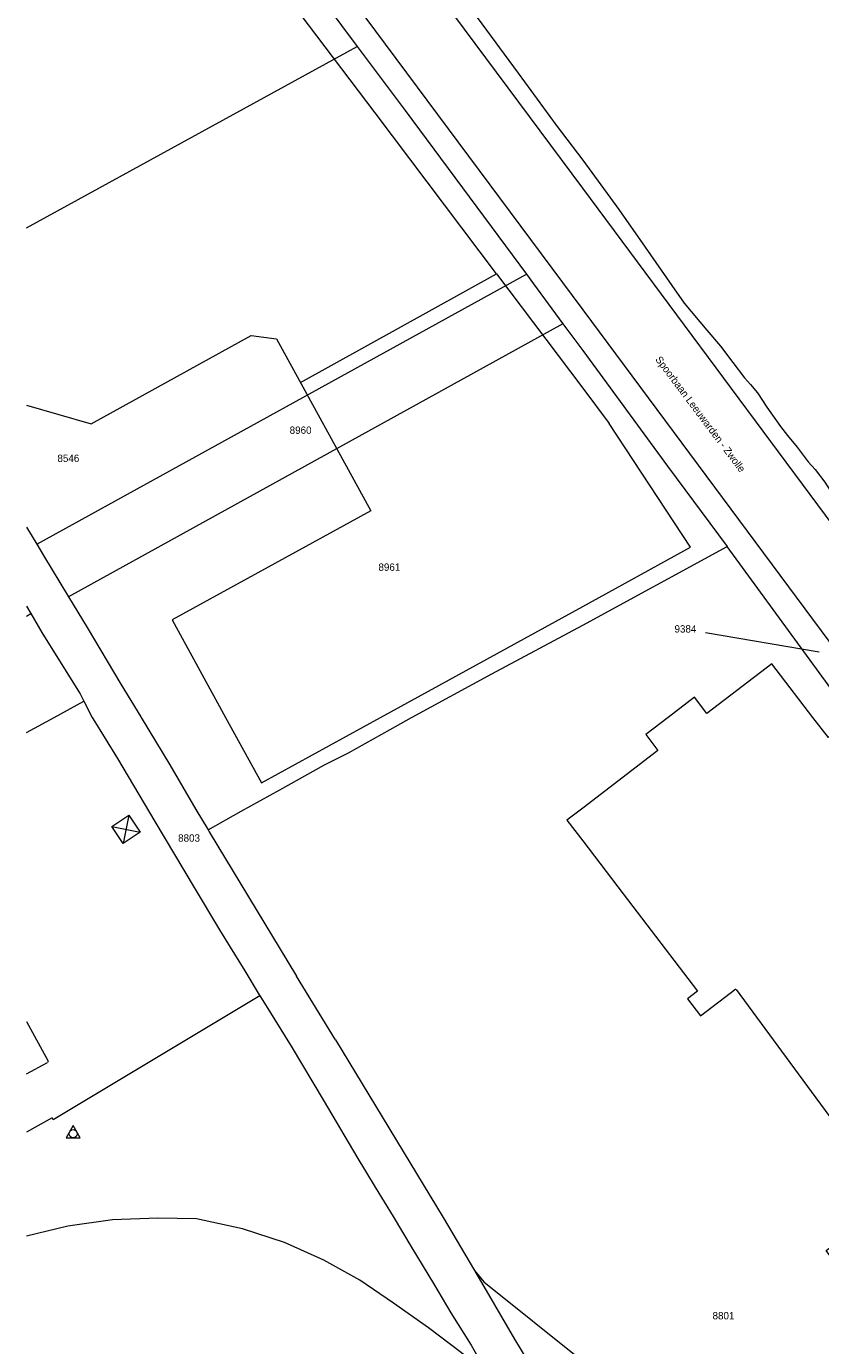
# Model space of a CAD drawing. Header units: metres. Extents: x 195864 to 198202, y 543264 to 544906.
# Tile 27 of 57: x 195864 to 196058, y 544346 to 544669. Entities that reach past the tile are written whole.
import ezdxf
from ezdxf.enums import TextEntityAlignment as Align

# ---------------------------------------------------------------- set-up
doc = ezdxf.new("R2010")
doc.units = ezdxf.units.M
doc.header["$MEASUREMENT"] = 0
for name, color, linetype, lineweight in [('Level 1', 7, 'Continuous', 0), ('Level 10', 7, 'Continuous', 0), ('Level 11', 7, 'Continuous', 0), ('Level 2', 7, 'Continuous', 0), ('Level 31', 7, 'Continuous', 0), ('Level 34', 7, 'Continuous', 0), ('Level 44', 7, 'Continuous', 0), ('Level 55', 7, 'Continuous', 0)]:
    doc.layers.add(name, color=color, linetype=linetype, lineweight=lineweight)
doc.styles.add('Style-CHAR_FAST_FONT', font='CHAR_FAST_FONT.shx')

# ---------------------------------------------------------------- blocks, each defined once
blk = doc.blocks.new('DC')
at = {"layer": 'Level 10', "color": 7, "linetype": 'Continuous', "lineweight": 0, "flags": 128}
blk.add_lwpolyline([(-1.84, -0.9), (1.63, -0.9), (-0.11, 2.1), (-1.84, -0.9)], dxfattribs=at)
at = {"layer": 'Level 10', "color": 7, "linetype": 'Continuous', "lineweight": 0}
blk.add_circle((-0.11, 0.11), 1, dxfattribs=at)
blk = doc.blocks.new('HM')
at = {"layer": 'Level 44', "color": 7, "linetype": 'Continuous', "lineweight": 0}
for p, q in [((0, 4), (4, 0)), ((0, 0), (4, 4)), ((0, 0), (0, 4)), ((0, 4), (4, 4)), ((4, 4), (4, 0)), ((4, 0), (0, 0))]:
    blk.add_line(p, q, dxfattribs=at)

msp = doc.modelspace()

# ---------------------------------------------------------------- linework, layer by layer
at = {"layer": 'Level 1', "color": 7, "linetype": 'Continuous', "lineweight": 0}
for p, q in [((195863.71, 544620.04), (195944.79, 544664.47)), ((195866.23, 544542.48), (195986.27, 544608.62)), ((195995.16, 544596.52), (195874.05, 544529.55)), ((195995.16, 544596.52), (196000, 544589.93)), ((196000, 544522.65), (196035.38, 544541.89)), ((196065.92, 544500), (196035.38, 544541.89)), ((195870.51, 544500), (195877.81, 544503.95)), ((195877.81, 544503.95), (195879.84, 544500)), ((195908.21, 544472.45), (195908.51, 544471.95)), ((195939.41, 544420.97), (195929.9, 544436.56)), ((195920.89, 544431.74), (195870.25, 544401.36)), ((195920.89, 544431.74), (195922.01, 544429.95)), ((195870.25, 544401.36), (195870.01, 544401.83))]:
    msp.add_line(p, q, dxfattribs=at)
at = {"layer": 'Level 1', "color": 7, "linetype": 'Continuous', "lineweight": 0, "flags": 128}
for points in [[(196000, 544629.75), (195960.61, 544682.83), (195863.71, 544813.32)], [(195863.71, 544783.03), (195946.63, 544671.77), (196000, 544599.91)], [(195883.81, 544745.69), (195895.47, 544730.28), (195929.38, 544685.12), (195944.79, 544664.47)], [(195974.14, 544671.57), (195984.21, 544657.93), (195993.49, 544645.2), (196000, 544636.57)], [(195944.79, 544664.47), (195956.51, 544648.76), (195986.27, 544608.62)], [(196000, 544636.57), (196008.87, 544624.5), (196015.33, 544615.25), (196021.84, 544605.91), (196024.9, 544601.58), (196030.41, 544594.93), (196033.74, 544590.98), (196036.8, 544587), (196039.61, 544583.25), (196041.13, 544581.59), (196042.87, 544579.55), (196045.1, 544576.09), (196048.49, 544571.35), (196050.19, 544569.14), (196052.54, 544566.28), (196055.22, 544562.63), (196056.94, 544560.74)], [(196096.39, 544500), (196080.68, 544521.05), (196000, 544629.75)], [(195986.27, 544608.62), (195987.99, 544606.3), (195995.16, 544596.52)], [(196000, 544599.91), (196066.43, 544510.46), (196074.23, 544500)], [(196000, 544589.93), (196020.78, 544561.6), (196035.38, 544541.89)], [(196056.94, 544560.74), (196059.29, 544557.64), (196061.95, 544553.58), (196067.47, 544545.75), (196072.3, 544539.54), (196075.23, 544535.73)], [(195863.71, 544546.62), (195866.23, 544542.48)], [(195866.23, 544542.48), (195867.92, 544539.69), (195874.05, 544529.55)], [(195874.05, 544529.55), (195878.57, 544522.05), (195886.87, 544508.16), (195891.78, 544500.14), (195891.86, 544500)], [(195863.71, 544527.23), (195864.76, 544525.43)], [(195863.71, 544524.85), (195864.76, 544525.43)], [(195864.76, 544525.43), (195867.47, 544520.84), (195871.41, 544514.54), (195876.87, 544505.76), (195877.81, 544503.95)], [(195958.07, 544500), (195958.21, 544500.08), (195977.73, 544510.69), (196000, 544522.65)], [(195863.71, 544496.32), (195870.51, 544500)], [(195879.84, 544500), (195879.96, 544499.76), (195886.01, 544489.89), (195895.18, 544474.49), (195904.85, 544458.34), (195911.05, 544447.91), (195913.62, 544443.69)], [(195891.86, 544500), (195898.84, 544488.34), (195905.22, 544477.46), (195908.21, 544472.45)], [(195908.21, 544472.45), (195916.32, 544477.04), (195925.77, 544482.22), (195936.74, 544488.41), (195942.59, 544491.35), (195952.84, 544497), (195958.07, 544500)], [(195908.51, 544471.95), (195927.76, 544440.1), (195929.9, 544436.56)], [(195913.62, 544443.69), (195917.24, 544437.89), (195920.73, 544432), (195920.89, 544431.74)], [(195922.01, 544429.95), (195928.54, 544419.39), (195936.65, 544405.85), (195944.67, 544392.31), (195949.12, 544384.84), (195953.54, 544377.64), (195958.12, 544369.93), (195963.46, 544361.19), (195967.66, 544354.04), (195972.69, 544346.13), (195976.35, 544339.64)], [(195939.41, 544420.97), (195965.79, 544377.4), (195973.5, 544364.43)], [(195870.01, 544401.83), (195863.71, 544398.33)], [(195976.35, 544339.64), (195976.16, 544339.52), (195970.28, 544344.19), (195962.25, 544350.36), (195953.67, 544356.44), (195945.38, 544362.08), (195936.62, 544366.97), (195926.98, 544371.28), (195916.69, 544374.62), (195905.41, 544377.09), (195895.93, 544377.22), (195884.77, 544376.82), (195873.9, 544375.29), (195863.71, 544372.84)], [(195973.5, 544364.43), (195975.82, 544361.61), (196000, 544342.16)], [(195973.5, 544364.43), (195983.32, 544347.62), (195991.19, 544334.52), (195995.07, 544327.94), (196000, 544320.8)]]:
    msp.add_lwpolyline(points, dxfattribs=at)
at = {"layer": 'Level 11', "color": 7, "linetype": 'Continuous', "lineweight": 13}
for p, q in [((195930.9, 544582.12), (195978.92, 544608.7)), ((195978.92, 544608.7), (196000, 544580.7)), ((195925, 544592.78), (195948.09, 544550.61)), ((196000, 544580.7), (196006.49, 544572.08)), ((196026.39, 544541.72), (196006.49, 544572.08)), ((196000, 544527.22), (196026.39, 544541.72)), ((195950.45, 544500), (196000, 544527.22)), ((195912.5, 544500), (195921.3, 544483.98)), ((195921.3, 544483.98), (195950.45, 544500)), ((196000, 544477.79), (195996.11, 544474.82)), ((195996.11, 544474.82), (196000, 544469.72)), ((196000, 544469.72), (196009.88, 544456.79)), ((195863.71, 544412.61), (195868.84, 544415.43))]:
    msp.add_line(p, q, dxfattribs=at)
at = {"layer": 'Level 11', "color": 7, "linetype": 'Continuous', "lineweight": 13, "flags": 128}
for points in [[(195978.92, 544608.7), (195949.15, 544648.18), (195908.3, 544702.18), (195878.25, 544742.01)], [(195863.71, 544576.53), (195879.58, 544571.95), (195918.82, 544593.66), (195925, 544592.78)], [(195948.09, 544550.61), (195899.39, 544523.88), (195912.5, 544500)], [(196056.42, 544500), (196046.36, 544513.16), (196030.43, 544500.99), (196027.41, 544504.94), (196020.94, 544500)], [(196020.94, 544500), (196015.45, 544495.8), (196018.45, 544491.88), (196000, 544477.79)], [(196111.74, 544436.09), (196064.31, 544498.17), (196060.21, 544495.04), (196056.42, 544500)], [(196009.88, 544456.79), (196028.12, 544432.92), (196025.66, 544431.04), (196028.88, 544426.83), (196037.52, 544433.43)], [(196264.04, 544181.85), (196256.1, 544192.56), (196263.96, 544198.39), (196259.77, 544204.05), (196253.08, 544199.09), (196245.21, 544209.7), (196227.45, 544196.53), (196220.28, 544206.21), (196238.05, 544219.38), (196218.16, 544246.23), (196207.02, 544261.27), (196192.74, 544280.54), (196172.33, 544265.41), (196149.17, 544248.25), (196135.02, 544267.34), (196111.48, 544299.11), (196091.28, 544326.37), (196068.48, 544357.43), (196059.66, 544369.34), (196073.59, 544379.6), (196069.25, 544385.5), (196071.59, 544387.23), (196052.85, 544412.64), (196037.72, 544433.27)], [(195863.71, 544425.49), (195869.08, 544415.69), (195868.84, 544415.43)]]:
    msp.add_lwpolyline(points, dxfattribs=at)
at = {"layer": 'Level 31', "color": 7, "linetype": 'Continuous', "lineweight": 0}
msp.add_line((196030.13, 544520.85), (196057.9, 544516.07), dxfattribs=at)
at = {"layer": 'Level 55', "color": 7, "linetype": 'Continuous', "lineweight": 0, "flags": 128}
for points in [[(196000, 544636.57), (196008.87, 544624.5), (196015.33, 544615.25), (196021.84, 544605.91), (196024.9, 544601.58), (196030.41, 544594.93), (196033.74, 544590.98), (196036.8, 544587), (196039.61, 544583.25), (196041.13, 544581.59), (196042.87, 544579.55), (196045.1, 544576.09), (196048.49, 544571.35), (196050.19, 544569.14), (196052.54, 544566.28), (196055.22, 544562.63), (196056.94, 544560.74)], [(196056.94, 544560.74), (196059.29, 544557.64), (196061.95, 544553.58), (196067.47, 544545.75), (196072.3, 544539.54), (196075.23, 544535.73)]]:
    msp.add_lwpolyline(points, dxfattribs=at)

# ---------------------------------------------------------------- block references
at = {"layer": 'Level 10', "color": 7, "linetype": 'Continuous', "lineweight": 0}
msp.add_blockref('DC', (195875.28, 544397.84), dxfattribs=at)
at = {"layer": 'Level 44', "color": 7, "linetype": 'Continuous', "lineweight": 0, "xscale": 1.25854895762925, "yscale": 1.25854895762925, "zscale": 1.25854895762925, "rotation": 303.5606562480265}
msp.add_blockref('HM', (195884.64, 544473.29), dxfattribs=at)

# ---------------------------------------------------------------- texts
at = {"layer": 'Level 2', "color": 7, "linetype": 'Continuous', "lineweight": 13, "style": 'Style-CHAR_FAST_FONT'}
for s, p in [('8960', (195930.89, 544570.41)), ('8546', (195873.99, 544563.52)), ('8961', (195952.64, 544536.84)), ('9384', (196025.18, 544521.7)), ('8803', (195903.56, 544470.43)), ('8801', (196034.5, 544353.33))]:
    msp.add_text(s, height=1.8, rotation=0, dxfattribs=at).set_placement(p, align=Align.MIDDLE_CENTER)
at = {"layer": 'Level 34', "color": 7, "linetype": 'Continuous', "lineweight": 13, "style": 'Style-CHAR_FAST_FONT'}
msp.add_text('Spoorbaan Leeuwarden - Zwolle', height=1.8, rotation=306.8699, dxfattribs=at).set_placement((196017.7, 544587.71))

doc.saveas('drawing.dxf')
